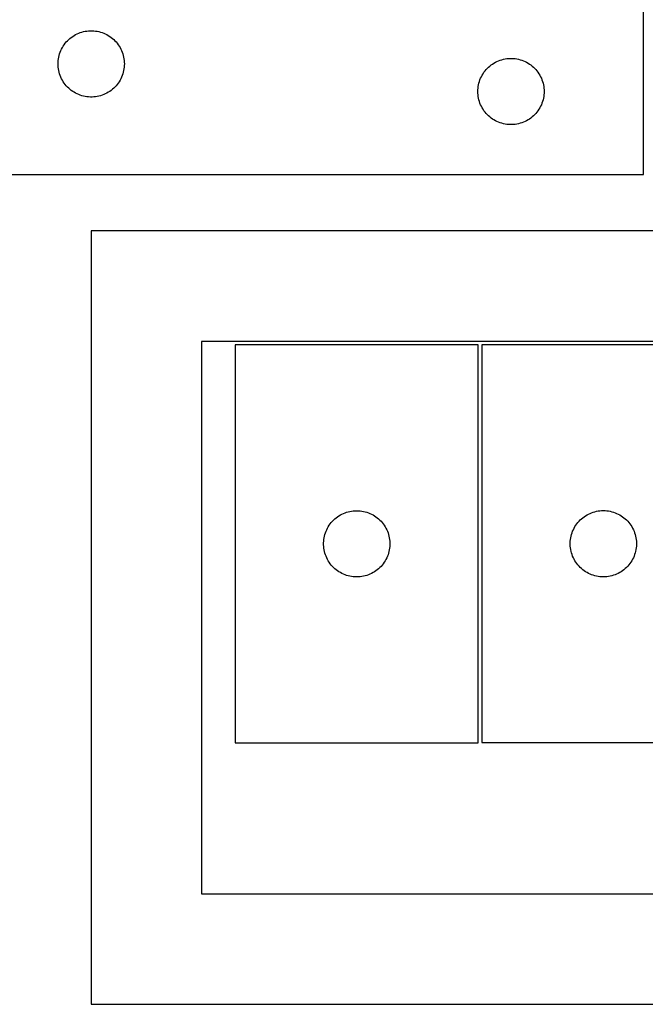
# Model space of a CAD drawing. Header units: millimetres. Extents: x 7 to 1493, y 7 to 2993.
# Tile 10 of 14: x 909 to 1193, y 1659 to 2104. Entities that reach past the tile are written whole.
import ezdxf

# ---------------------------------------------------------------- set-up
doc = ezdxf.new("R2010")
doc.units = ezdxf.units.MM
doc.layers.add('CUT', color=7, linetype='CONTINUOUS', true_color=0x000000)

msp = doc.modelspace()

# ---------------------------------------------------------------- linework, layer by layer
at = {"layer": 'CUT'}
for p, q in [((1191.818665, 2034.276397), (1191.818665, 2109.276397)), ((937.626381, 2098.678645), (938.373349, 2098.875362)), ((938.373349, 2098.875362), (939.129454, 2099.033366)), ((939.129454, 2099.033366), (939.89269, 2099.152237)), ((939.89269, 2099.152237), (940.661033, 2099.23166)), ((940.661033, 2099.23166), (941.432447, 2099.271424)), ((941.432447, 2099.271424), (942.204884, 2099.271424)), ((942.204884, 2099.271424), (942.976297, 2099.23166)), ((942.976297, 2099.23166), (943.744641, 2099.152237)), ((943.744641, 2099.152237), (944.507877, 2099.033366)), ((944.507877, 2099.033366), (945.263981, 2098.875362)), ((945.263981, 2098.875362), (946.01095, 2098.678645)), ((930.551686, 2094.178679), (931.076382, 2094.745559)), ((931.076382, 2094.745559), (931.629565, 2095.284677)), ((931.629565, 2095.284677), (932.209768, 2095.794604)), ((932.209768, 2095.794604), (932.815451, 2096.273986)), ((932.815451, 2096.273986), (933.445009, 2096.721552)), ((933.445009, 2096.721552), (934.096773, 2097.136116)), ((934.096773, 2097.136116), (934.769014, 2097.516579)), ((934.769014, 2097.516579), (935.459949, 2097.861931)), ((935.459949, 2097.861931), (936.167747, 2098.171256)), ((936.167747, 2098.171256), (936.89053, 2098.443735)), ((936.89053, 2098.443735), (937.626381, 2098.678645)), ((946.01095, 2098.678645), (946.746801, 2098.443735)), ((946.746801, 2098.443735), (947.469584, 2098.171256)), ((947.469584, 2098.171256), (948.177381, 2097.861931)), ((948.177381, 2097.861931), (948.868316, 2097.516579)), ((948.868316, 2097.516579), (949.540557, 2097.136116)), ((949.540557, 2097.136116), (950.192321, 2096.721552)), ((950.192321, 2096.721552), (950.821879, 2096.273986)), ((950.821879, 2096.273986), (951.427563, 2095.794604)), ((951.427563, 2095.794604), (952.007765, 2095.284677)), ((952.007765, 2095.284677), (952.560948, 2094.745559)), ((952.560948, 2094.745559), (953.085644, 2094.178679)), ((927.782913, 2089.567678), (928.073912, 2090.283205)), ((928.073912, 2090.283205), (928.401359, 2090.982804)), ((928.401359, 2090.982804), (928.764387, 2091.664618)), ((928.764387, 2091.664618), (929.162032, 2092.32684)), ((929.162032, 2092.32684), (929.59324, 2092.967713)), ((929.59324, 2092.967713), (930.056868, 2093.585539)), ((930.056868, 2093.585539), (930.551686, 2094.178679)), ((953.085644, 2094.178679), (953.580462, 2093.585539)), ((953.580462, 2093.585539), (954.04409, 2092.967713)), ((954.04409, 2092.967713), (954.475299, 2092.32684)), ((954.475299, 2092.32684), (954.872944, 2091.664618)), ((954.872944, 2091.664618), (955.235971, 2090.982804)), ((955.235971, 2090.982804), (955.563419, 2090.283205)), ((955.563419, 2090.283205), (955.854418, 2089.567678)), ((926.838554, 2085.048578), (926.898167, 2085.818712)), ((926.898167, 2085.818712), (926.997347, 2086.584755)), ((926.997347, 2086.584755), (927.13583, 2087.344678)), ((927.13583, 2087.344678), (927.313249, 2088.096464)), ((927.313249, 2088.096464), (927.529135, 2088.838119)), ((927.529135, 2088.838119), (927.782913, 2089.567678)), ((955.854418, 2089.567678), (956.108196, 2088.838119)), ((956.108196, 2088.838119), (956.324081, 2088.096464)), ((956.324081, 2088.096464), (956.501501, 2087.344678)), ((956.501501, 2087.344678), (956.639984, 2086.584755)), ((956.639984, 2086.584755), (956.739163, 2085.818712)), ((956.739163, 2085.818712), (956.798777, 2085.048578)), ((1124.769014, 2085.016579), (1125.459949, 2085.361931)), ((1125.459949, 2085.361931), (1126.167747, 2085.671256)), ((1126.167747, 2085.671256), (1126.89053, 2085.943735)), ((1126.89053, 2085.943735), (1127.626381, 2086.178645)), ((1127.626381, 2086.178645), (1128.373349, 2086.375362)), ((1128.373349, 2086.375362), (1129.129454, 2086.533366)), ((1129.129454, 2086.533366), (1129.89269, 2086.652237)), ((1129.89269, 2086.652237), (1130.661033, 2086.73166)), ((1130.661033, 2086.73166), (1131.432447, 2086.771424)), ((1131.432447, 2086.771424), (1132.204884, 2086.771424)), ((1132.204884, 2086.771424), (1132.976297, 2086.73166)), ((1132.976297, 2086.73166), (1133.744641, 2086.652237)), ((1133.744641, 2086.652237), (1134.507877, 2086.533366)), ((1134.507877, 2086.533366), (1135.263981, 2086.375362)), ((1135.263981, 2086.375362), (1136.01095, 2086.178645)), ((1136.01095, 2086.178645), (1136.746801, 2085.943735)), ((1136.746801, 2085.943735), (1137.469584, 2085.671256)), ((1137.469584, 2085.671256), (1138.177381, 2085.361931)), ((1138.177381, 2085.361931), (1138.868316, 2085.016579)), ((926.818665, 2084.276397), (926.838554, 2085.048578)), ((926.838554, 2083.504216), (926.818665, 2084.276397)), ((926.898167, 2082.734082), (926.838554, 2083.504216)), ((926.997347, 2081.968038), (926.898167, 2082.734082)), ((927.13583, 2081.208116), (926.997347, 2081.968038)), ((927.313249, 2080.45633), (927.13583, 2081.208116)), ((956.501501, 2081.208116), (956.324081, 2080.45633)), ((956.639984, 2081.968038), (956.501501, 2081.208116)), ((956.739163, 2082.734082), (956.639984, 2081.968038)), ((956.798777, 2083.504216), (956.739163, 2082.734082)), ((956.798777, 2085.048578), (956.818665, 2084.276397)), ((956.818665, 2084.276397), (956.798777, 2083.504216)), ((1119.59324, 2080.467713), (1120.056868, 2081.085539)), ((1120.056868, 2081.085539), (1120.551686, 2081.678679)), ((1120.551686, 2081.678679), (1121.076382, 2082.245559)), ((1121.076382, 2082.245559), (1121.629565, 2082.784677)), ((1121.629565, 2082.784677), (1122.209768, 2083.294604)), ((1122.209768, 2083.294604), (1122.815451, 2083.773986)), ((1122.815451, 2083.773986), (1123.445009, 2084.221552)), ((1123.445009, 2084.221552), (1124.096773, 2084.636116)), ((1124.096773, 2084.636116), (1124.769014, 2085.016579)), ((1138.868316, 2085.016579), (1139.540557, 2084.636116)), ((1139.540557, 2084.636116), (1140.192321, 2084.221552)), ((1140.192321, 2084.221552), (1140.821879, 2083.773986)), ((1140.821879, 2083.773986), (1141.427563, 2083.294604)), ((1141.427563, 2083.294604), (1142.007765, 2082.784677)), ((1142.007765, 2082.784677), (1142.560948, 2082.245559)), ((1142.560948, 2082.245559), (1143.085644, 2081.678679)), ((1143.085644, 2081.678679), (1143.580462, 2081.085539)), ((1143.580462, 2081.085539), (1144.04409, 2080.467713)), ((927.529135, 2079.714674), (927.313249, 2080.45633)), ((927.782913, 2078.985116), (927.529135, 2079.714674)), ((928.073912, 2078.269588), (927.782913, 2078.985116)), ((928.401359, 2077.56999), (928.073912, 2078.269588)), ((928.764387, 2076.888176), (928.401359, 2077.56999)), ((929.162032, 2076.225954), (928.764387, 2076.888176)), ((954.872944, 2076.888176), (954.475299, 2076.225954)), ((955.235971, 2077.56999), (954.872944, 2076.888176)), ((955.563419, 2078.269588), (955.235971, 2077.56999)), ((955.854418, 2078.985116), (955.563419, 2078.269588)), ((956.108196, 2079.714674), (955.854418, 2078.985116)), ((956.324081, 2080.45633), (956.108196, 2079.714674)), ((1117.529135, 2076.338119), (1117.782913, 2077.067678)), ((1117.782913, 2077.067678), (1118.073912, 2077.783205)), ((1118.073912, 2077.783205), (1118.401359, 2078.482804)), ((1118.401359, 2078.482804), (1118.764387, 2079.164618)), ((1118.764387, 2079.164618), (1119.162032, 2079.82684)), ((1119.162032, 2079.82684), (1119.59324, 2080.467713)), ((1144.04409, 2080.467713), (1144.475299, 2079.82684)), ((1144.475299, 2079.82684), (1144.872944, 2079.164618)), ((1144.872944, 2079.164618), (1145.235971, 2078.482804)), ((1145.235971, 2078.482804), (1145.563419, 2077.783205)), ((1145.563419, 2077.783205), (1145.854418, 2077.067678)), ((1145.854418, 2077.067678), (1146.108196, 2076.338119)), ((929.59324, 2075.58508), (929.162032, 2076.225954)), ((930.056868, 2074.967255), (929.59324, 2075.58508)), ((930.551686, 2074.374115), (930.056868, 2074.967255)), ((931.076382, 2073.807235), (930.551686, 2074.374115)), ((931.629565, 2073.268116), (931.076382, 2073.807235)), ((932.209768, 2072.75819), (931.629565, 2073.268116)), ((932.815451, 2072.278808), (932.209768, 2072.75819)), ((933.445009, 2071.831242), (932.815451, 2072.278808)), ((950.821879, 2072.278808), (950.192321, 2071.831242)), ((951.427563, 2072.75819), (950.821879, 2072.278808)), ((952.007765, 2073.268116), (951.427563, 2072.75819)), ((952.560948, 2073.807235), (952.007765, 2073.268116)), ((953.085644, 2074.374115), (952.560948, 2073.807235)), ((953.580462, 2074.967255), (953.085644, 2074.374115)), ((954.04409, 2075.58508), (953.580462, 2074.967255)), ((954.475299, 2076.225954), (954.04409, 2075.58508)), ((1116.818665, 2071.776397), (1116.838554, 2072.548578)), ((1116.838554, 2072.548578), (1116.898167, 2073.318712)), ((1116.898167, 2073.318712), (1116.997347, 2074.084755)), ((1116.997347, 2074.084755), (1117.13583, 2074.844678)), ((1117.13583, 2074.844678), (1117.313249, 2075.596464)), ((1117.313249, 2075.596464), (1117.529135, 2076.338119)), ((1146.108196, 2076.338119), (1146.324081, 2075.596464)), ((1146.324081, 2075.596464), (1146.501501, 2074.844678)), ((1146.501501, 2074.844678), (1146.639984, 2074.084755)), ((1146.639984, 2074.084755), (1146.739163, 2073.318712)), ((1146.739163, 2073.318712), (1146.798777, 2072.548578)), ((1146.798777, 2072.548578), (1146.818665, 2071.776397)), ((934.096773, 2071.416677), (933.445009, 2071.831242)), ((934.769014, 2071.036215), (934.096773, 2071.416677)), ((935.459949, 2070.690863), (934.769014, 2071.036215)), ((936.167747, 2070.381537), (935.459949, 2070.690863)), ((936.89053, 2070.109058), (936.167747, 2070.381537)), ((937.626381, 2069.874149), (936.89053, 2070.109058)), ((938.373349, 2069.677431), (937.626381, 2069.874149)), ((939.129454, 2069.519428), (938.373349, 2069.677431)), ((939.89269, 2069.400557), (939.129454, 2069.519428)), ((940.661033, 2069.321134), (939.89269, 2069.400557)), ((941.432447, 2069.28137), (940.661033, 2069.321134)), ((942.204884, 2069.28137), (941.432447, 2069.28137)), ((942.976297, 2069.321134), (942.204884, 2069.28137)), ((943.744641, 2069.400557), (942.976297, 2069.321134)), ((944.507877, 2069.519428), (943.744641, 2069.400557)), ((945.263981, 2069.677431), (944.507877, 2069.519428)), ((946.01095, 2069.874149), (945.263981, 2069.677431)), ((946.746801, 2070.109058), (946.01095, 2069.874149)), ((947.469584, 2070.381537), (946.746801, 2070.109058)), ((948.177381, 2070.690863), (947.469584, 2070.381537)), ((948.868316, 2071.036215), (948.177381, 2070.690863)), ((949.540557, 2071.416677), (948.868316, 2071.036215)), ((950.192321, 2071.831242), (949.540557, 2071.416677)), ((1116.838554, 2071.004216), (1116.818665, 2071.776397)), ((1116.898167, 2070.234082), (1116.838554, 2071.004216)), ((1116.997347, 2069.468038), (1116.898167, 2070.234082)), ((1117.13583, 2068.708116), (1116.997347, 2069.468038)), ((1117.313249, 2067.95633), (1117.13583, 2068.708116)), ((1117.529135, 2067.214674), (1117.313249, 2067.95633)), ((1146.324081, 2067.95633), (1146.108196, 2067.214674)), ((1146.501501, 2068.708116), (1146.324081, 2067.95633)), ((1146.639984, 2069.468038), (1146.501501, 2068.708116)), ((1146.739163, 2070.234082), (1146.639984, 2069.468038)), ((1146.798777, 2071.004216), (1146.739163, 2070.234082)), ((1146.818665, 2071.776397), (1146.798777, 2071.004216)), ((1117.782913, 2066.485116), (1117.529135, 2067.214674)), ((1118.073912, 2065.769588), (1117.782913, 2066.485116)), ((1118.401359, 2065.06999), (1118.073912, 2065.769588)), ((1118.764387, 2064.388176), (1118.401359, 2065.06999)), ((1119.162032, 2063.725954), (1118.764387, 2064.388176)), ((1119.59324, 2063.08508), (1119.162032, 2063.725954)), ((1120.056868, 2062.467255), (1119.59324, 2063.08508)), ((1144.04409, 2063.08508), (1143.580462, 2062.467255)), ((1144.475299, 2063.725954), (1144.04409, 2063.08508)), ((1144.872944, 2064.388176), (1144.475299, 2063.725954)), ((1145.235971, 2065.06999), (1144.872944, 2064.388176)), ((1145.563419, 2065.769588), (1145.235971, 2065.06999)), ((1145.854418, 2066.485116), (1145.563419, 2065.769588)), ((1146.108196, 2067.214674), (1145.854418, 2066.485116)), ((1120.551686, 2061.874115), (1120.056868, 2062.467255)), ((1121.076382, 2061.307235), (1120.551686, 2061.874115)), ((1121.629565, 2060.768116), (1121.076382, 2061.307235)), ((1122.209768, 2060.25819), (1121.629565, 2060.768116)), ((1122.815451, 2059.778808), (1122.209768, 2060.25819)), ((1123.445009, 2059.331242), (1122.815451, 2059.778808)), ((1124.096773, 2058.916677), (1123.445009, 2059.331242)), ((1124.769014, 2058.536215), (1124.096773, 2058.916677)), ((1139.540557, 2058.916677), (1138.868316, 2058.536215)), ((1140.192321, 2059.331242), (1139.540557, 2058.916677)), ((1140.821879, 2059.778808), (1140.192321, 2059.331242)), ((1141.427563, 2060.25819), (1140.821879, 2059.778808)), ((1142.007765, 2060.768116), (1141.427563, 2060.25819)), ((1142.560948, 2061.307235), (1142.007765, 2060.768116)), ((1143.085644, 2061.874115), (1142.560948, 2061.307235)), ((1143.580462, 2062.467255), (1143.085644, 2061.874115)), ((1125.459949, 2058.190863), (1124.769014, 2058.536215)), ((1126.167747, 2057.881537), (1125.459949, 2058.190863)), ((1126.89053, 2057.609058), (1126.167747, 2057.881537)), ((1127.626381, 2057.374149), (1126.89053, 2057.609058)), ((1128.373349, 2057.177431), (1127.626381, 2057.374149)), ((1129.129454, 2057.019428), (1128.373349, 2057.177431)), ((1129.89269, 2056.900557), (1129.129454, 2057.019428)), ((1130.661033, 2056.821134), (1129.89269, 2056.900557)), ((1131.432447, 2056.78137), (1130.661033, 2056.821134)), ((1132.204884, 2056.78137), (1131.432447, 2056.78137)), ((1132.976297, 2056.821134), (1132.204884, 2056.78137)), ((1133.744641, 2056.900557), (1132.976297, 2056.821134)), ((1134.507877, 2057.019428), (1133.744641, 2056.900557)), ((1135.263981, 2057.177431), (1134.507877, 2057.019428)), ((1136.01095, 2057.374149), (1135.263981, 2057.177431)), ((1136.746801, 2057.609058), (1136.01095, 2057.374149)), ((1137.469584, 2057.881537), (1136.746801, 2057.609058)), ((1138.177381, 2058.190863), (1137.469584, 2057.881537)), ((1138.868316, 2058.536215), (1138.177381, 2058.190863)), ((891.818665, 2034.276397), (1191.818665, 2034.276397)), ((1391.736549, 2008.684382), (941.736549, 2008.684382)), ((941.736549, 2008.684382), (941.736549, 1658.684382)), ((1341.736549, 1958.684382), (991.736549, 1958.684382)), ((991.736549, 1958.684382), (991.736549, 1708.684382)), ((1116.988961, 1957.079051), (1006.988961, 1957.079051)), ((1006.988961, 1957.079051), (1006.988961, 1777.079051)), ((1116.988961, 1777.079051), (1116.988961, 1957.079051)), ((1118.626804, 1957.124062), (1118.626804, 1777.124062)), ((1228.626804, 1957.124062), (1118.626804, 1957.124062)), ((1054.60074, 1880.13333), (1055.282554, 1880.496358)), ((1055.282554, 1880.496358), (1055.982152, 1880.823805)), ((1055.982152, 1880.823805), (1056.69768, 1881.114804)), ((1056.69768, 1881.114804), (1057.427238, 1881.368582)), ((1057.427238, 1881.368582), (1058.168894, 1881.584467)), ((1058.168894, 1881.584467), (1058.92068, 1881.761887)), ((1058.92068, 1881.761887), (1059.680602, 1881.90037)), ((1059.680602, 1881.90037), (1060.446646, 1881.99955)), ((1060.446646, 1881.99955), (1061.21678, 1882.059163)), ((1061.21678, 1882.059163), (1061.988961, 1882.079051)), ((1061.988961, 1882.079051), (1062.761142, 1882.059163)), ((1062.761142, 1882.059163), (1063.531276, 1881.99955)), ((1063.531276, 1881.99955), (1064.29732, 1881.90037)), ((1064.29732, 1881.90037), (1065.057242, 1881.761887)), ((1065.057242, 1881.761887), (1065.809028, 1881.584467)), ((1065.809028, 1881.584467), (1066.550683, 1881.368582)), ((1066.550683, 1881.368582), (1067.280242, 1881.114804)), ((1067.280242, 1881.114804), (1067.995769, 1880.823805)), ((1067.995769, 1880.823805), (1068.695368, 1880.496358)), ((1068.695368, 1880.496358), (1069.377182, 1880.13333)), ((1166.238583, 1880.17834), (1166.920397, 1880.541368)), ((1166.920397, 1880.541368), (1167.619995, 1880.868815)), ((1167.619995, 1880.868815), (1168.335523, 1881.159814)), ((1168.335523, 1881.159814), (1169.065081, 1881.413593)), ((1169.065081, 1881.413593), (1169.806737, 1881.629478)), ((1169.806737, 1881.629478), (1170.558523, 1881.806897)), ((1170.558523, 1881.806897), (1171.318445, 1881.94538)), ((1171.318445, 1881.94538), (1172.084489, 1882.04456)), ((1172.084489, 1882.04456), (1172.854622, 1882.104173)), ((1172.854622, 1882.104173), (1173.626804, 1882.124062)), ((1173.626804, 1882.124062), (1174.398985, 1882.104173)), ((1174.398985, 1882.104173), (1175.169119, 1882.04456)), ((1175.169119, 1882.04456), (1175.935162, 1881.94538)), ((1175.935162, 1881.94538), (1176.695085, 1881.806897)), ((1176.695085, 1881.806897), (1177.446871, 1881.629478)), ((1177.446871, 1881.629478), (1178.188526, 1881.413593)), ((1178.188526, 1881.413593), (1178.918085, 1881.159814)), ((1178.918085, 1881.159814), (1179.633612, 1880.868815)), ((1179.633612, 1880.868815), (1180.333211, 1880.541368)), ((1180.333211, 1880.541368), (1181.015025, 1880.17834)), ((1049.543806, 1875.452707), (1049.991372, 1876.082266)), ((1049.991372, 1876.082266), (1050.470754, 1876.687949)), ((1050.470754, 1876.687949), (1050.98068, 1877.268152)), ((1050.98068, 1877.268152), (1051.519799, 1877.821334)), ((1051.519799, 1877.821334), (1052.086679, 1878.34603)), ((1052.086679, 1878.34603), (1052.679819, 1878.840849)), ((1052.679819, 1878.840849), (1053.297644, 1879.304476)), ((1053.297644, 1879.304476), (1053.938518, 1879.735685)), ((1053.938518, 1879.735685), (1054.60074, 1880.13333)), ((1069.377182, 1880.13333), (1070.039404, 1879.735685)), ((1070.039404, 1879.735685), (1070.680277, 1879.304476)), ((1070.680277, 1879.304476), (1071.298103, 1878.840849)), ((1071.298103, 1878.840849), (1071.891243, 1878.34603)), ((1071.891243, 1878.34603), (1072.458123, 1877.821334)), ((1072.458123, 1877.821334), (1072.997241, 1877.268152)), ((1072.997241, 1877.268152), (1073.507168, 1876.687949)), ((1073.507168, 1876.687949), (1073.98655, 1876.082266)), ((1073.98655, 1876.082266), (1074.434116, 1875.452707)), ((1161.181649, 1875.497718), (1161.629215, 1876.127276)), ((1161.629215, 1876.127276), (1162.108597, 1876.732959)), ((1162.108597, 1876.732959), (1162.618523, 1877.313162)), ((1162.618523, 1877.313162), (1163.157641, 1877.866345)), ((1163.157641, 1877.866345), (1163.724522, 1878.391041)), ((1163.724522, 1878.391041), (1164.317662, 1878.885859)), ((1164.317662, 1878.885859), (1164.935487, 1879.349487)), ((1164.935487, 1879.349487), (1165.576361, 1879.780695)), ((1165.576361, 1879.780695), (1166.238583, 1880.17834)), ((1181.015025, 1880.17834), (1181.677247, 1879.780695)), ((1181.677247, 1879.780695), (1182.31812, 1879.349487)), ((1182.31812, 1879.349487), (1182.935946, 1878.885859)), ((1182.935946, 1878.885859), (1183.529086, 1878.391041)), ((1183.529086, 1878.391041), (1184.095966, 1877.866345)), ((1184.095966, 1877.866345), (1184.635084, 1877.313162)), ((1184.635084, 1877.313162), (1185.14501, 1876.732959)), ((1185.14501, 1876.732959), (1185.624392, 1876.127276)), ((1185.624392, 1876.127276), (1186.071959, 1875.497718)), ((1047.586713, 1871.271336), (1047.821622, 1872.007187)), ((1047.821622, 1872.007187), (1048.094101, 1872.72997)), ((1048.094101, 1872.72997), (1048.403427, 1873.437767)), ((1048.403427, 1873.437767), (1048.748779, 1874.128703)), ((1048.748779, 1874.128703), (1049.129241, 1874.800943)), ((1049.129241, 1874.800943), (1049.543806, 1875.452707)), ((1074.434116, 1875.452707), (1074.84868, 1874.800943)), ((1074.84868, 1874.800943), (1075.229143, 1874.128703)), ((1075.229143, 1874.128703), (1075.574495, 1873.437767)), ((1075.574495, 1873.437767), (1075.88382, 1872.72997)), ((1075.88382, 1872.72997), (1076.156299, 1872.007187)), ((1076.156299, 1872.007187), (1076.391209, 1871.271336)), ((1159.224556, 1871.316346), (1159.459465, 1872.052198)), ((1159.459465, 1872.052198), (1159.731944, 1872.77498)), ((1159.731944, 1872.77498), (1160.04127, 1873.482778)), ((1160.04127, 1873.482778), (1160.386622, 1874.173713)), ((1160.386622, 1874.173713), (1160.767084, 1874.845954)), ((1160.767084, 1874.845954), (1161.181649, 1875.497718)), ((1186.071959, 1875.497718), (1186.486523, 1874.845954)), ((1186.486523, 1874.845954), (1186.866986, 1874.173713)), ((1186.866986, 1874.173713), (1187.212338, 1873.482778)), ((1187.212338, 1873.482778), (1187.521663, 1872.77498)), ((1187.521663, 1872.77498), (1187.794142, 1872.052198)), ((1187.794142, 1872.052198), (1188.029052, 1871.316346)), ((1046.993934, 1867.46527), (1047.033698, 1868.236683)), ((1046.993934, 1866.692833), (1046.993934, 1867.46527)), ((1047.033698, 1868.236683), (1047.113121, 1869.005027)), ((1047.113121, 1869.005027), (1047.231992, 1869.768263)), ((1047.231992, 1869.768263), (1047.389995, 1870.524368)), ((1047.389995, 1870.524368), (1047.586713, 1871.271336)), ((1076.391209, 1871.271336), (1076.587927, 1870.524368)), ((1076.587927, 1870.524368), (1076.74593, 1869.768263)), ((1076.74593, 1869.768263), (1076.864801, 1869.005027)), ((1076.864801, 1869.005027), (1076.944224, 1868.236683)), ((1076.944224, 1868.236683), (1076.983988, 1867.46527)), ((1076.983988, 1867.46527), (1076.983988, 1866.692833)), ((1158.631777, 1867.51028), (1158.671541, 1868.281694)), ((1158.631777, 1866.737843), (1158.631777, 1867.51028)), ((1158.671541, 1868.281694), (1158.750964, 1869.050037)), ((1158.750964, 1869.050037), (1158.869835, 1869.813273)), ((1158.869835, 1869.813273), (1159.027838, 1870.569378)), ((1159.027838, 1870.569378), (1159.224556, 1871.316346)), ((1188.029052, 1871.316346), (1188.225769, 1870.569378)), ((1188.225769, 1870.569378), (1188.383773, 1869.813273)), ((1188.383773, 1869.813273), (1188.502644, 1869.050037)), ((1188.502644, 1869.050037), (1188.582067, 1868.281694)), ((1188.582067, 1868.281694), (1188.621831, 1867.51028)), ((1188.621831, 1867.51028), (1188.621831, 1866.737843)), ((1047.033698, 1865.921419), (1046.993934, 1866.692833)), ((1047.113121, 1865.153076), (1047.033698, 1865.921419)), ((1047.231992, 1864.38984), (1047.113121, 1865.153076)), ((1047.389995, 1863.633735), (1047.231992, 1864.38984)), ((1047.586713, 1862.886767), (1047.389995, 1863.633735)), ((1047.821622, 1862.150916), (1047.586713, 1862.886767)), ((1076.391209, 1862.886767), (1076.156299, 1862.150916)), ((1076.587927, 1863.633735), (1076.391209, 1862.886767)), ((1076.74593, 1864.38984), (1076.587927, 1863.633735)), ((1076.864801, 1865.153076), (1076.74593, 1864.38984)), ((1076.944224, 1865.921419), (1076.864801, 1865.153076)), ((1076.983988, 1866.692833), (1076.944224, 1865.921419)), ((1158.671541, 1865.96643), (1158.631777, 1866.737843)), ((1158.750964, 1865.198086), (1158.671541, 1865.96643)), ((1158.869835, 1864.43485), (1158.750964, 1865.198086)), ((1159.027838, 1863.678746), (1158.869835, 1864.43485)), ((1159.224556, 1862.931777), (1159.027838, 1863.678746)), ((1159.459465, 1862.195926), (1159.224556, 1862.931777)), ((1188.029052, 1862.931777), (1187.794142, 1862.195926)), ((1188.225769, 1863.678746), (1188.029052, 1862.931777)), ((1188.383773, 1864.43485), (1188.225769, 1863.678746)), ((1188.502644, 1865.198086), (1188.383773, 1864.43485)), ((1188.582067, 1865.96643), (1188.502644, 1865.198086)), ((1188.621831, 1866.737843), (1188.582067, 1865.96643)), ((1048.094101, 1861.428133), (1047.821622, 1862.150916)), ((1048.403427, 1860.720336), (1048.094101, 1861.428133)), ((1048.748779, 1860.0294), (1048.403427, 1860.720336)), ((1049.129241, 1859.357159), (1048.748779, 1860.0294)), ((1049.543806, 1858.705396), (1049.129241, 1859.357159)), ((1049.991372, 1858.075837), (1049.543806, 1858.705396)), ((1074.434116, 1858.705396), (1073.98655, 1858.075837)), ((1074.84868, 1859.357159), (1074.434116, 1858.705396)), ((1075.229143, 1860.0294), (1074.84868, 1859.357159)), ((1075.574495, 1860.720336), (1075.229143, 1860.0294)), ((1075.88382, 1861.428133), (1075.574495, 1860.720336)), ((1076.156299, 1862.150916), (1075.88382, 1861.428133)), ((1159.731944, 1861.473143), (1159.459465, 1862.195926)), ((1160.04127, 1860.765346), (1159.731944, 1861.473143)), ((1160.386622, 1860.074411), (1160.04127, 1860.765346)), ((1160.767084, 1859.40217), (1160.386622, 1860.074411)), ((1161.181649, 1858.750406), (1160.767084, 1859.40217)), ((1161.629215, 1858.120848), (1161.181649, 1858.750406)), ((1162.108597, 1857.515164), (1161.629215, 1858.120848)), ((1185.624392, 1858.120848), (1185.14501, 1857.515164)), ((1186.071959, 1858.750406), (1185.624392, 1858.120848)), ((1186.486523, 1859.40217), (1186.071959, 1858.750406)), ((1186.866986, 1860.074411), (1186.486523, 1859.40217)), ((1187.212338, 1860.765346), (1186.866986, 1860.074411)), ((1187.521663, 1861.473143), (1187.212338, 1860.765346)), ((1187.794142, 1862.195926), (1187.521663, 1861.473143)), ((1050.470754, 1857.470154), (1049.991372, 1858.075837)), ((1050.98068, 1856.889951), (1050.470754, 1857.470154)), ((1051.519799, 1856.336769), (1050.98068, 1856.889951)), ((1052.086679, 1855.812072), (1051.519799, 1856.336769)), ((1052.679819, 1855.317254), (1052.086679, 1855.812072)), ((1053.297644, 1854.853626), (1052.679819, 1855.317254)), ((1053.938518, 1854.422418), (1053.297644, 1854.853626)), ((1054.60074, 1854.024773), (1053.938518, 1854.422418)), ((1055.282554, 1853.661745), (1054.60074, 1854.024773)), ((1055.982152, 1853.334298), (1055.282554, 1853.661745)), ((1068.695368, 1853.661745), (1067.995769, 1853.334298)), ((1069.377182, 1854.024773), (1068.695368, 1853.661745)), ((1070.039404, 1854.422418), (1069.377182, 1854.024773)), ((1070.680277, 1854.853626), (1070.039404, 1854.422418)), ((1071.298103, 1855.317254), (1070.680277, 1854.853626)), ((1071.891243, 1855.812072), (1071.298103, 1855.317254)), ((1072.458123, 1856.336769), (1071.891243, 1855.812072)), ((1072.997241, 1856.889951), (1072.458123, 1856.336769)), ((1073.507168, 1857.470154), (1072.997241, 1856.889951)), ((1073.98655, 1858.075837), (1073.507168, 1857.470154)), ((1162.618523, 1856.934962), (1162.108597, 1857.515164)), ((1163.157641, 1856.381779), (1162.618523, 1856.934962)), ((1163.724522, 1855.857083), (1163.157641, 1856.381779)), ((1164.317662, 1855.362265), (1163.724522, 1855.857083)), ((1164.935487, 1854.898637), (1164.317662, 1855.362265)), ((1165.576361, 1854.467428), (1164.935487, 1854.898637)), ((1166.238583, 1854.069783), (1165.576361, 1854.467428)), ((1166.920397, 1853.706756), (1166.238583, 1854.069783)), ((1167.619995, 1853.379308), (1166.920397, 1853.706756)), ((1180.333211, 1853.706756), (1179.633612, 1853.379308)), ((1181.015025, 1854.069783), (1180.333211, 1853.706756)), ((1181.677247, 1854.467428), (1181.015025, 1854.069783)), ((1182.31812, 1854.898637), (1181.677247, 1854.467428)), ((1182.935946, 1855.362265), (1182.31812, 1854.898637)), ((1183.529086, 1855.857083), (1182.935946, 1855.362265)), ((1184.095966, 1856.381779), (1183.529086, 1855.857083)), ((1184.635084, 1856.934962), (1184.095966, 1856.381779)), ((1185.14501, 1857.515164), (1184.635084, 1856.934962)), ((1056.69768, 1853.043299), (1055.982152, 1853.334298)), ((1057.427238, 1852.789521), (1056.69768, 1853.043299)), ((1058.168894, 1852.573636), (1057.427238, 1852.789521)), ((1058.92068, 1852.396216), (1058.168894, 1852.573636)), ((1059.680602, 1852.257733), (1058.92068, 1852.396216)), ((1060.446646, 1852.158553), (1059.680602, 1852.257733)), ((1061.21678, 1852.09894), (1060.446646, 1852.158553)), ((1061.988961, 1852.079051), (1061.21678, 1852.09894)), ((1062.761142, 1852.09894), (1061.988961, 1852.079051)), ((1063.531276, 1852.158553), (1062.761142, 1852.09894)), ((1064.29732, 1852.257733), (1063.531276, 1852.158553)), ((1065.057242, 1852.396216), (1064.29732, 1852.257733)), ((1065.809028, 1852.573636), (1065.057242, 1852.396216)), ((1066.550683, 1852.789521), (1065.809028, 1852.573636)), ((1067.280242, 1853.043299), (1066.550683, 1852.789521)), ((1067.995769, 1853.334298), (1067.280242, 1853.043299)), ((1168.335523, 1853.08831), (1167.619995, 1853.379308)), ((1169.065081, 1852.834531), (1168.335523, 1853.08831)), ((1169.806737, 1852.618646), (1169.065081, 1852.834531)), ((1170.558523, 1852.441227), (1169.806737, 1852.618646)), ((1171.318445, 1852.302743), (1170.558523, 1852.441227)), ((1172.084489, 1852.203564), (1171.318445, 1852.302743)), ((1172.854622, 1852.14395), (1172.084489, 1852.203564)), ((1173.626804, 1852.124062), (1172.854622, 1852.14395)), ((1174.398985, 1852.14395), (1173.626804, 1852.124062)), ((1175.169119, 1852.203564), (1174.398985, 1852.14395)), ((1175.935162, 1852.302743), (1175.169119, 1852.203564)), ((1176.695085, 1852.441227), (1175.935162, 1852.302743)), ((1177.446871, 1852.618646), (1176.695085, 1852.441227)), ((1178.188526, 1852.834531), (1177.446871, 1852.618646)), ((1178.918085, 1853.08831), (1178.188526, 1852.834531)), ((1179.633612, 1853.379308), (1178.918085, 1853.08831)), ((1006.988961, 1777.079051), (1116.988961, 1777.079051)), ((1118.626804, 1777.124062), (1228.626804, 1777.124062)), ((991.736549, 1708.684382), (1341.736549, 1708.684382)), ((941.736549, 1658.684382), (1391.736549, 1658.684382))]:
    msp.add_line(p, q, dxfattribs=at)

doc.saveas('drawing.dxf')
